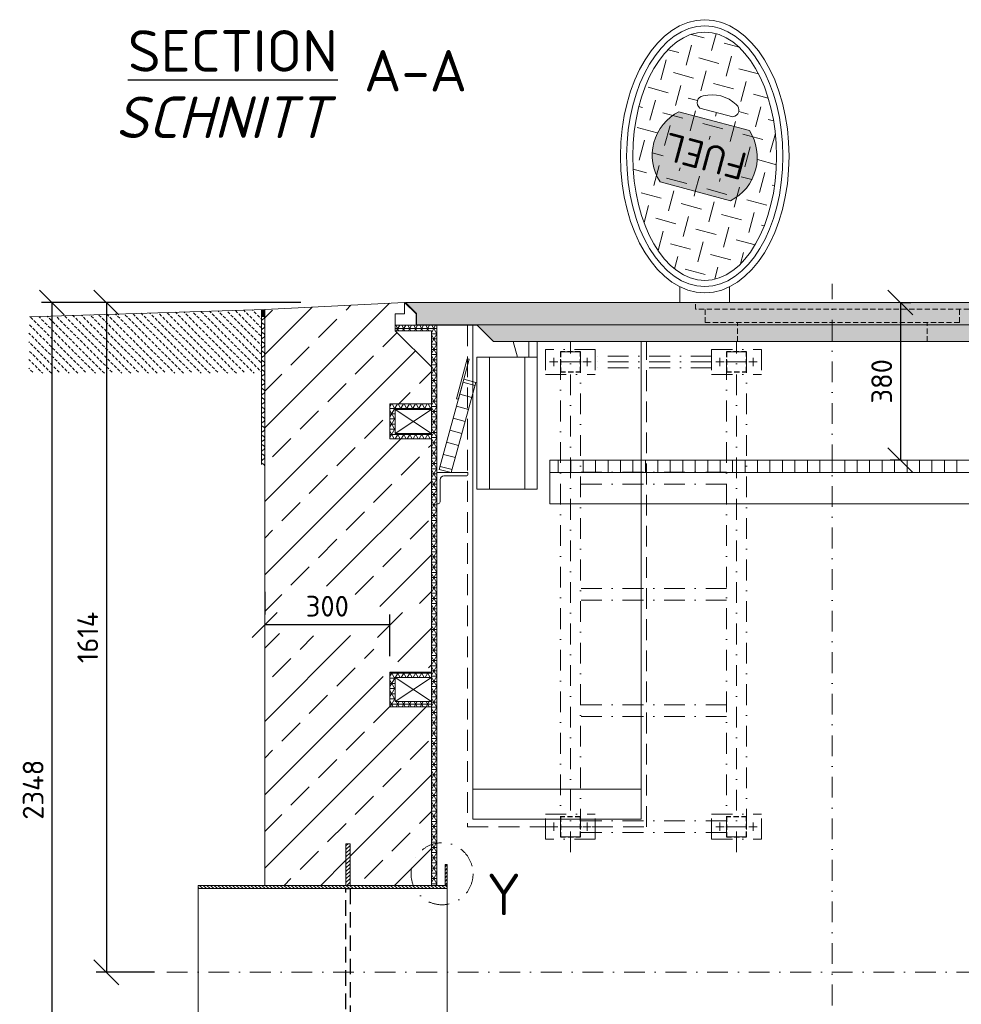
# Model space of a CAD drawing. Header units: millimetres. Extents: x -76904 to 25883, y -13890 to 20369.
# Tile 12 of 29: x 221 to 2489, y -8830 to -6457. Entities that reach past the tile are written whole.
import ezdxf

# ---------------------------------------------------------------- set-up
doc = ezdxf.new("R2010")
doc.units = ezdxf.units.MM
doc.header["$MEASUREMENT"] = 0
for name, pattern in [('HIDDEN', [0.375, 0.25, -0.125]), ('STRICHPUNKT2', [0.5, 0.25, -0.125, 0, -0.125]), ('STRICHPUNKTX2', [2, 1, -0.5, 0, -0.5]), ('VERDECKT2', [0.1875, 0.125, -0.0625])]:
    doc.linetypes.add(name, pattern=pattern)
doc.layers.add('8', color=7, linetype='Continuous')
for name, color, linetype, lineweight in [('P------T7', 7, 'Continuous', 18), ('P-BS----Bem', 7, 'Continuous', 18), ('P-BSWANF', 7, 'Continuous', 18), ('P-MGDMD', 7, 'Continuous', 18), ('P-MS250', 190, 'Continuous', 35), ('P-SSLEIX', 7, 'STRICHPUNKT2', 18)]:
    doc.layers.add(name, color=color, linetype=linetype, lineweight=lineweight)
doc.styles.add('ROMANS', font='romans.shx', dxfattribs={"width": 0.9})
doc.styles.get("Standard").update_dxf_attribs({"font": 'isocpeur.ttf'})
doc.dimstyles.new('Kopie von ISO-25', dxfattribs={"dimscale": 20, "dimtxt": 2.5, "dimasz": 3, "dimexe": 1.25, "dimexo": 0.625, "dimgap": 1, "dimtad": 1, "dimtxsty": 'Standard', "dimcen": 2.5, "dimadec": 0, "dimazin": 0, "dimtfac": 1, "dimtmove": 0, "dimatfit": 1, "dimfxl": 0, "dimarcsym": 0})
pattern_1 = [(0, (2178.12, -8369.326), (0, 12.5), []), (60, (2178.12, -8369.326), (-10.82532, 6.25), []), (120, (2178.12, -8369.326), (-10.82532, -6.25), [])]
pattern_2 = [(45, (2178.12, -8549.38), (-88.388, 88.388), []), (45, (2266.51, -8549.38), (-88.388, 88.388), [62.5, -31.25])]

# ---------------------------------------------------------------- blocks, each defined once
blk = doc.blocks.new('_Oblique')
at = {"color": 0, "linetype": 'ByBlock', "lineweight": -2}
blk.add_line((-0.5, -0.5), (0.5, 0.5), dxfattribs=at)
blk = doc.blocks.new('*D117')
at = {"layer": 'Defpoints', "color": 0, "lineweight": 0, "transparency": 16777216}
for p in [(1498.1, -7138.9), (430, -8752.9), (1145.6, -8752.9)]:
    blk.add_point(p, dxfattribs=at)
at = {"layer": 'P-BS----Bem', "color": 0, "lineweight": -2, "transparency": 16777216}
for p, q in [((898.1, -7138.9), (405, -7138.9)), ((430, -7138.9), (430, -8752.9)), ((545.6, -8752.9), (405, -8752.9))]:
    blk.add_line(p, q, dxfattribs=at)
at = {"layer": 'P-BS----Bem', "color": 0, "lineweight": -2, "transparency": 16777216, "xscale": 60, "yscale": 60, "zscale": 60}
for p, rotation in [((430, -7138.9), 90), ((430, -8752.9), 270)]:
    blk.add_blockref('_Oblique', p, dxfattribs=dict(at, rotation=rotation))
at = {"layer": 'P-BS----Bem', "color": 0, "transparency": 16777216, "insert": (385, -7945.9), "char_height": 50, "attachment_point": 5, "rotation": 90}
blk.add_mtext('1614', dxfattribs=at)
blk = doc.blocks.new('*D118')
at = {"layer": 'Defpoints', "color": 0, "lineweight": 0, "transparency": 16777216}
for p in [(1498.1, -7138.9), (298.6, -9486.9), (1225.6, -9486.9)]:
    blk.add_point(p, dxfattribs=at)
at = {"layer": 'P-BS----Bem', "color": 0, "lineweight": -2, "transparency": 16777216}
for p, q in [((898.1, -7138.9), (273.6, -7138.9)), ((298.6, -7138.9), (298.6, -9486.9)), ((625.6, -9486.9), (273.6, -9486.9))]:
    blk.add_line(p, q, dxfattribs=at)
at = {"layer": 'P-BS----Bem', "color": 0, "lineweight": -2, "transparency": 16777216, "xscale": 60, "yscale": 60, "zscale": 60}
for p, rotation in [((298.6, -7138.9), 90), ((298.6, -9486.9), 270)]:
    blk.add_blockref('_Oblique', p, dxfattribs=dict(at, rotation=rotation))
at = {"layer": 'P-BS----Bem', "color": 0, "transparency": 16777216, "insert": (253.6, -8312.9), "char_height": 50, "attachment_point": 5, "rotation": 90}
blk.add_mtext('2348', dxfattribs=at)
blk = doc.blocks.new('*D119')
at = {"layer": 'Defpoints', "color": 0, "lineweight": 0, "transparency": 16777216}
for p in [(811.3, -7915.8), (811.3, -7915.8), (1112.8, -8071.3)]:
    blk.add_point(p, dxfattribs=at)
at = {"layer": 'P-BS----Bem', "color": 0, "lineweight": -2, "transparency": 16777216}
for p, q in [((811.3, -7835.8), (811.3, -7890.8)), ((1112.8, -7991.3), (1112.8, -7890.8)), ((1112.8, -7915.8), (811.3, -7915.8))]:
    blk.add_line(p, q, dxfattribs=at)
at = {"layer": 'P-BS----Bem', "color": 0, "lineweight": -2, "transparency": 16777216, "xscale": 60, "yscale": 60, "zscale": 60, "rotation": 180}
blk.add_blockref('_Oblique', (811.3, -7915.8), dxfattribs=at)
at = {"layer": 'P-BS----Bem', "color": 0, "lineweight": -2, "transparency": 16777216, "xscale": 60, "yscale": 60, "zscale": 60}
blk.add_blockref('_Oblique', (1112.8, -7915.8), dxfattribs=at)
at = {"layer": 'P-BS----Bem', "color": 0, "transparency": 16777216, "insert": (962.1, -7870.8), "char_height": 50, "attachment_point": 5}
blk.add_mtext('300', dxfattribs=at)
blk = doc.blocks.new('*D132')
at = {"layer": 'Defpoints', "color": 0, "lineweight": 0, "transparency": 16777216}
for p in [(2342.2, -7138.9), (2342.2, -7518.9), (2342.2, -7518.9)]:
    blk.add_point(p, dxfattribs=at)
at = {"layer": 'P-BS----Bem', "color": 0, "lineweight": -2, "transparency": 16777216}
for p, q in [((2342.2, -7138.9), (2367.2, -7138.9)), ((2342.2, -7138.9), (2342.2, -7518.9)), ((2342.2, -7518.9), (2317.2, -7518.9))]:
    blk.add_line(p, q, dxfattribs=at)
at = {"layer": 'P-BS----Bem', "color": 0, "lineweight": -2, "transparency": 16777216, "xscale": 60, "yscale": 60, "zscale": 60}
for p, rotation in [((2342.2, -7138.9), 90), ((2342.2, -7518.9), 270)]:
    blk.add_blockref('_Oblique', p, dxfattribs=dict(at, rotation=rotation))
at = {"layer": 'P-BS----Bem', "color": 0, "transparency": 16777216, "insert": (2297.2, -7328.9), "char_height": 50, "attachment_point": 5, "rotation": 90}
blk.add_mtext('380', dxfattribs=at)

msp = doc.modelspace()

# ---------------------------------------------------------------- hatches: boundary and pattern name
at = {"lineweight": 0}
h = msp.add_hatch(dxfattribs=at)
h.set_pattern_fill('GENERAL_CHECKEREDPLATE', color=256, scale=50, angle=75, pattern_type=2)
h.set_pattern_definition([(75, (1870.98, -6786.525), (-35.355, 61.237), [50, -50]), (165, (1853.303, -6755.906), (-61.237, -35.3553), [50, -50])])
h.paths.add_polyline_path([(1763.578, -6848.534, -0.44615385), (1808.972, -6679.122), (1978.384, -6724.516, -0.44615385), (1932.99, -6893.927)], flags=16)
h.paths.add_polyline_path([(2000.764, -6741.641), (1781.028, -6682.763), (1739.467, -6837.871), (1959.203, -6896.749)], flags=24)
h.paths.add_polyline_path([(1870.981, -7085.565), (1887.952, -7084.125), (1904.759, -7079.819), (1921.241, -7072.688), (1937.24, -7062.802), (1952.6, -7050.254), (1967.173, -7035.167), (1980.821, -7017.686), (1993.411, -6997.978), (2004.821, -6976.234), (2014.943, -6952.662), (2023.678, -6927.491), (2030.943, -6900.962), (2036.667, -6873.331), (2040.796, -6844.864), (2043.289, -6815.836), (2044.123, -6786.525), (2043.289, -6757.214), (2040.796, -6728.185), (2036.667, -6699.718), (2030.943, -6672.087), (2023.678, -6645.558), (2014.943, -6620.387), (2004.821, -6596.816), (1993.411, -6575.071), (1980.821, -6555.364), (1967.173, -6537.882), (1952.6, -6522.795), (1937.24, -6510.248), (1921.241, -6500.361), (1904.759, -6493.231), (1887.952, -6488.925), (1870.981, -6487.485), (1854.01, -6488.925), (1837.203, -6493.231), (1820.721, -6500.361), (1804.723, -6510.248), (1789.363, -6522.795), (1774.789, -6537.882), (1761.141, -6555.364), (1748.551, -6575.071), (1737.141, -6596.816), (1727.019, -6620.387), (1718.284, -6645.558), (1711.019, -6672.087), (1705.295, -6699.718), (1701.166, -6728.185), (1698.673, -6757.214), (1697.839, -6786.525), (1698.673, -6815.836), (1701.166, -6844.864), (1705.295, -6873.331), (1711.019, -6900.962), (1718.284, -6927.491), (1727.019, -6952.662), (1737.141, -6976.234), (1748.551, -6997.978), (1761.141, -7017.686), (1774.789, -7035.167), (1789.363, -7050.254), (1804.723, -7062.802), (1820.721, -7072.688), (1837.203, -7079.819), (1854.01, -7084.125)])
edge = h.paths.add_edge_path()
edge.add_arc((1936.966, -6675.341), 16.441, 277.007082, 412.992918)
edge.add_arc((1887.942, -6723.224), 84.817, 45.999666, 104.000334)
edge.add_arc((1869.429, -6657.244), 16.441, 97.007082, 232.992918)
edge.add_line((1859.533, -6670.373), (1938.971, -6691.659))
at = {"true_color": 0xf3e03b}
h = msp.add_hatch(color=53, dxfattribs=at)
h.dxf.hatch_style = 1
edge = h.paths.add_edge_path()
edge.add_arc((1879.654, -6788.848), 117.84, 296.911553, 393.088447)
edge.add_line((1978.384, -6724.516), (1808.972, -6679.122))
edge.add_arc((1862.308, -6784.201), 117.84, 116.911553, 213.088447)
edge.add_line((1763.578, -6848.534), (1932.99, -6893.927))
at = {"lineweight": 0}
h = msp.add_hatch(dxfattribs=at)
h.set_pattern_fill('GENERAL_CHECKEREDPLATE', color=256, scale=50, angle=75, pattern_type=2)
h.set_pattern_definition([(75, (1870.98, -6786.525), (-35.355, 61.237), [50, -50]), (165, (1853.303, -6755.906), (-61.237, -35.355), [50, -50])])
edge = h.paths.add_edge_path()
edge.add_arc((1879.654, -6788.848), 117.84, 296.911553, 393.088447)
edge.add_line((1978.384, -6724.516), (1808.972, -6679.122))
edge.add_arc((1862.308, -6784.201), 117.84, 116.911553, 213.088447)
edge.add_line((1763.578, -6848.534), (1932.99, -6893.927))
h.paths.add_polyline_path([(1975.818, -6771.547), (1954.048, -6852.792), (1766.215, -6802.462), (1787.985, -6721.217)])
at = {"lineweight": 9}
h = msp.add_hatch(dxfattribs=at)
h.set_pattern_fill('ANSI33', color=256, scale=500)
h.set_pattern_definition(pattern_2)
h.paths.add_polyline_path([(1134.713, -8021.701), (1124.172, -8029.376), (1212.62, -8029.376), (1212.62, -7467.376), (1112.82, -7467.376), (1112.82, -7383.476), (1212.62, -7383.476), (1212.62, -7293.676), (1125.82, -7206.876), (1125.82, -7166.376), (1148.228, -7166.376), (1148.228, -7138.876), (811.32, -7155.676), (811.32, -7882.485), (812.21, -7881.61), (828.462, -7881.61), (844.206, -7883.132), (855.379, -7885.67), (863.505, -7883.132), (875.187, -7877.042), (884.836, -7866.382), (891.947, -7849.632), (903.628, -7831.36), (933.593, -7822.223), (955.432, -7822.731), (985.904, -7823.238), (1005.204, -7825.776), (1026.535, -7839.481), (1036.692, -7853.185), (1043.802, -7869.935), (1054.468, -7887.193), (1067.495, -7868.774), (1082.732, -7868.267), (1108.811, -7881.61), (1125.063, -7883.64), (1138.728, -7872.038), (1164.355, -7879.294), (1153.23, -7920.842), (1124.047, -7962.822)])
at = {"lineweight": 0}
h = msp.add_hatch(color=253, dxfattribs=at)
h.dxf.hatch_style = 1
h.paths.add_polyline_path([(1150.228, -7138.876), (1176.728, -7165.376), (1176.728, -7192.876), (3179.512, -7192.876), (3179.512, -7165.376), (3206.012, -7138.876)])
at = {"lineweight": 13}
h = msp.add_hatch(dxfattribs=at)
h.set_pattern_fill('BETON_UNBEWEHRT', color=256, scale=60, angle=90, pattern_type=2)
h.set_pattern_definition([(135, (3965.049, -7222.159), (-10.6066, -10.6066), [7.5, -3.75])])
h.paths.add_polyline_path([(243.32, -7183.605), (244.92, -7183.605), (244.92, -7173.45), (803.32, -7155.927), (803.32, -7309.605), (243.32, -7309.605), (243.32, -7228.605)])
at = {"lineweight": 0}
h = msp.add_hatch(dxfattribs=at)
h.set_pattern_fill('ANSI31', color=256, scale=16, angle=315, style=0)
h.set_pattern_definition([(180, (14993.4471, -15515.3467), (-5e-16, 2), [])])
h.paths.add_polyline_path([(811.32, -7172.473), (803.32, -7172.473), (803.32, -7155.927), (811.32, -7155.676)])
at = {"lineweight": 5}
h = msp.add_hatch(dxfattribs=at)
h.set_pattern_fill('NET3', color=256, scale=100)
h.set_pattern_definition([(0, (2178.12, -8414.376), (0, 12.5), []), (60, (2178.12, -8414.376), (-10.82532, 6.25), []), (120, (2178.12, -8414.376), (-10.82532, -6.25), [])])
h.paths.add_polyline_path([(1225.62, -8962.376), (1212.62, -8962.376), (1212.62, -9499.876), (2972.62, -9499.876), (2972.62, -9634.876), (3143.62, -9634.876), (3143.62, -8962.376), (3130.62, -8962.376), (3130.62, -9621.876), (2985.62, -9621.876), (2985.62, -9486.876), (1225.62, -9486.876)])
h.paths.add_polyline_path([(1212.62, -8543.376), (1225.62, -8543.376), (1225.62, -7193.876), (1125.82, -7193.876), (1125.82, -7206.876), (1212.62, -7206.876)])
h.paths.add_polyline_path([(3130.62, -8358.476), (3143.62, -8358.476), (3143.62, -7206.876), (3230.42, -7206.876), (3230.42, -7193.876), (3130.62, -7193.876)])
h.paths.add_polyline_path([(3143.62, -8358.476), (3130.62, -8358.476), (3130.62, -8543.376), (3143.62, -8543.376)])
at = {"lineweight": 0}
h = msp.add_hatch(color=253, dxfattribs=at)
h.dxf.hatch_style = 1
h.paths.add_polyline_path([(1321.888, -7192.876), (1361.888, -7232.876), (2994.352, -7232.876), (3034.352, -7192.876)])
at = {"lineweight": 5}
h = msp.add_hatch(dxfattribs=at)
h.set_pattern_fill('NET3', color=256, scale=100)
h.set_pattern_definition(pattern_1)
h.paths.add_polyline_path([(1212.62, -7383.476), (1112.82, -7383.476), (1112.82, -7467.376), (1212.62, -7467.376), (1212.62, -7454.376), (1125.82, -7454.376), (1125.82, -7396.476), (1212.62, -7396.476)])
at = {"lineweight": 9}
h = msp.add_hatch(dxfattribs=at)
h.set_pattern_fill('ANSI33', color=256, scale=500)
h.set_pattern_definition(pattern_2)
h.paths.add_polyline_path([(1112.82, -8037.641), (1099.161, -8047.587), (1085.956, -8007.996), (1081.385, -7991.754), (1077.322, -7980.587), (1071.736, -7970.435), (1063.61, -7960.284), (1059.039, -7947.595), (1043.802, -7943.026), (1020.948, -7941.504), (995.554, -7942.011), (956.447, -7942.011), (923.435, -7942.519), (903.628, -7937.951), (882.805, -7935.92), (869.092, -7933.382), (829.985, -7938.458), (811.32, -7960.791), (811.32, -8543.376), (1006.97, -8543.376), (1006.97, -8443.376), (1016.97, -8443.376), (1016.97, -8543.376), (1212.62, -8543.376), (1212.62, -8113.276), (1112.82, -8113.276)])
at = {"lineweight": 5}
h = msp.add_hatch(dxfattribs=at)
h.set_pattern_fill('NET3', color=256, scale=100)
h.set_pattern_definition(pattern_1)
h.paths.add_polyline_path([(1212.62, -8029.376), (1112.82, -8029.376), (1112.82, -8113.276), (1212.62, -8113.276), (1212.62, -8100.276), (1125.82, -8100.276), (1125.82, -8042.376), (1212.62, -8042.376)])
at = {"lineweight": 0}
h = msp.add_hatch(dxfattribs=at)
h.set_pattern_fill('ANSI31', color=256, scale=50)
h.set_pattern_definition([(45, (1011.97, -8752.876), (-4.41942, 4.41942), [])])
h.paths.add_polyline_path([(1016.97, -8443.376), (1006.97, -8443.376), (1006.97, -8543.376), (1016.97, -8543.376)])
h = msp.add_hatch(dxfattribs=at)
h.set_pattern_fill('ANSI31', color=256, scale=50)
h.set_pattern_definition([(45, (1250.62, -8802.876), (-4.41942, 4.41942), [])])
h.paths.add_polyline_path([(1250.62, -8493.376), (1245.62, -8493.376), (1245.62, -8543.376), (1250.62, -8543.376)])
h = msp.add_hatch(dxfattribs=at)
h.set_pattern_fill('ANSI31', color=256, scale=50, angle=90)
h.set_pattern_definition([(135, (925.62, -8752.876), (-4.41942, -4.41942), [])])
h.paths.add_polyline_path([(650.62, -8543.376), (1250.62, -8543.376), (1250.62, -8551.376), (650.62, -8551.376)])

# ---------------------------------------------------------------- linework, layer by layer
for p, q in [((1148.228, -7138.876), (811.32, -7155.676)), ((1148.228, -7138.876), (1175.728, -7166.376)), ((1148.228, -7138.876), (1148.228, -7166.376)), ((244.92, -7173.45), (811.32, -7155.676)), ((803.32, -7155.927), (803.32, -7529.605)), ((811.32, -7155.676), (811.32, -8543.376)), ((803.32, -7172.473), (811.32, -7172.473)), ((1148.228, -7166.376), (1125.82, -7166.376)), ((1125.82, -7166.376), (1125.82, -7193.876)), ((1175.728, -7166.376), (1175.728, -7193.876)), ((1125.82, -7206.876), (1125.82, -7193.876)), ((1125.82, -7193.876), (1225.62, -7193.876)), ((1212.62, -7206.876), (1125.82, -7206.876)), ((1125.82, -7206.876), (1212.62, -7293.676)), ((1212.62, -8543.376), (1212.62, -7206.876)), ((1225.62, -7193.876), (1322.888, -7193.876)), ((1225.62, -8543.376), (1225.62, -7193.876)), ((1321.888, -7192.876), (3034.352, -7192.876)), ((1419.828, -7270.339), (1409.79, -7232.876)), ((1447.475, -7270.339), (1447.475, -7232.876)), ((1467.475, -7298.876), (1467.475, -7232.876)), ((1352.475, -7588.339), (1352.475, -7270.339)), ((1437.475, -7588.339), (1437.475, -7270.339)), ((1288.759, -7331.127), (1317.707, -7339.001)), ((1280.884, -7360.076), (1309.833, -7367.95)), ((1125.82, -7454.376), (1212.62, -7396.476)), ((1125.82, -7396.476), (1212.62, -7454.376)), ((1273.01, -7389.024), (1301.959, -7396.898)), ((1265.136, -7417.972), (1294.085, -7425.846)), ((1257.262, -7446.92), (1286.211, -7454.794)), ((1249.388, -7475.868), (1278.337, -7483.742)), ((1241.514, -7504.817), (1270.463, -7512.691)), ((1518.12, -7518.876), (1518.12, -7548.876)), ((1548.12, -7518.876), (1548.12, -7548.876)), ((1578.12, -7518.876), (1578.12, -7548.876)), ((1608.12, -7518.876), (1608.12, -7548.876)), ((1638.12, -7518.876), (1638.12, -7548.876)), ((1668.12, -7518.876), (1668.12, -7548.876)), ((1698.12, -7518.876), (1698.12, -7548.876)), ((1728.12, -7518.876), (1728.12, -7548.876)), ((1758.12, -7518.876), (1758.12, -7548.876)), ((1788.12, -7518.876), (1788.12, -7548.876)), ((1818.12, -7518.876), (1818.12, -7548.876)), ((1848.12, -7518.876), (1848.12, -7548.876)), ((1878.12, -7518.876), (1878.12, -7548.876)), ((1908.12, -7518.876), (1908.12, -7548.876)), ((1938.12, -7518.876), (1938.12, -7548.876)), ((1968.12, -7518.876), (1968.12, -7548.876)), ((1998.12, -7518.876), (1998.12, -7548.876)), ((2028.12, -7518.876), (2028.12, -7548.876)), ((2058.12, -7518.876), (2058.12, -7548.876)), ((2088.12, -7518.876), (2088.12, -7548.876)), ((2118.12, -7518.876), (2118.12, -7548.876)), ((2148.12, -7518.876), (2148.12, -7548.876)), ((2178.12, -7518.876), (2178.12, -7548.876)), ((2208.12, -7518.876), (2208.12, -7548.876)), ((2238.12, -7518.876), (2238.12, -7548.876)), ((2268.12, -7518.876), (2268.12, -7548.876)), ((2298.12, -7518.876), (2298.12, -7548.876)), ((2328.12, -7518.876), (2328.12, -7548.876)), ((2358.12, -7518.876), (2358.12, -7548.876)), ((2388.12, -7518.876), (2388.12, -7548.876)), ((2418.12, -7518.876), (2418.12, -7548.876)), ((2448.12, -7518.876), (2448.12, -7548.876)), ((2478.12, -7518.876), (2478.12, -7548.876)), ((1233.64, -7533.765), (1262.589, -7541.639)), ((1125.82, -8100.276), (1212.62, -8042.376)), ((1125.82, -8042.376), (1212.62, -8100.276)), ((1717.62, -8311.876), (1312.62, -8311.876))]:
    msp.add_line(p, q, dxfattribs=at)
at = {"linetype": 'HIDDEN', "lineweight": 0, "ltscale": 50}
for p, q in [((1849.08, -7155.186), (1849.08, -7138.876)), ((2507.16, -7155.186), (1849.08, -7155.186)), ((1871.93, -7187.176), (1871.93, -7155.186)), ((2484.31, -7187.176), (2484.31, -7155.186)), ((2484.31, -7187.176), (1871.93, -7187.176)), ((1949.62, -7232.876), (1949.62, -7187.176)), ((2406.62, -7232.876), (2406.62, -7187.176))]:
    msp.add_line(p, q, dxfattribs=at)
at = {"lineweight": 0}
for points in [[(1938.971, -6691.659, 0.6744186), (1946.862, -6662.212, 0.25862069), (1867.423, -6640.926, 0.6744186), (1859.533, -6670.373)], [(1932.99, -6893.927, 0.44615385), (1978.384, -6724.516), (1808.972, -6679.122, 0.44615385), (1763.578, -6848.534)], [(1242.62, -7556.876), (1296.12, -7556.876, 0.41421356), (1300.62, -7552.376), (1300.62, -7548.876), (1225.62, -7548.876), (1225.62, -7548.876), (1225.62, -7548.876), (1225.62, -7623.876), (1229.12, -7623.876, 0.41421356), (1233.62, -7619.376), (1233.62, -7565.876, -0.41421356)]]:
    msp.add_lwpolyline(points, format="xyb", close=True, dxfattribs=at)
for points in [[(1810.981, -7100.885), (1810.981, -7138.876)], [(1930.981, -7138.876), (1930.981, -7100.885)], [(1312.62, -7193.876), (1312.62, -8383.876), (1717.62, -8383.876), (1717.62, -7232.876)], [(1212.62, -7383.476), (1112.82, -7383.476), (1112.82, -7467.376), (1212.62, -7467.376)], [(1212.62, -8029.376), (1112.82, -8029.376), (1112.82, -8113.276), (1212.62, -8113.276)]]:
    msp.add_lwpolyline(points, dxfattribs=at)
for points in [[(3179.512, -7165.376), (3179.512, -7192.876), (3034.352, -7192.876), (2994.352, -7232.876), (1361.888, -7232.876), (1321.888, -7192.876), (1176.728, -7192.876), (1176.728, -7165.376), (1150.228, -7138.876), (3206.012, -7138.876)], [(1277.604, -7372.137), (1303.85, -7275.643), (1299.026, -7274.331), (1272.779, -7370.825)], [(1322.475, -7588.339), (1467.475, -7588.339), (1467.475, -7270.339), (1322.475, -7270.339)], [(1260.62, -7548.876), (1319.675, -7331.764), (1290.727, -7323.89), (1231.672, -7541.002)], [(1125.82, -7396.476), (1212.62, -7396.476), (1212.62, -7454.376), (1125.82, -7454.376)], [(1498.12, -7548.876), (2858.12, -7548.876), (2858.12, -7518.876), (1498.12, -7518.876)], [(1498.12, -7623.876), (2858.12, -7623.876), (2858.12, -7548.876), (1498.12, -7548.876)], [(1125.82, -8042.376), (1212.62, -8042.376), (1212.62, -8100.276), (1125.82, -8100.276)], [(1016.97, -8443.376), (1006.97, -8443.376), (1006.97, -8543.376), (1016.97, -8543.376)], [(1245.62, -8543.376), (1250.62, -8543.376), (1250.62, -8493.376), (1245.62, -8493.376)], [(650.62, -8543.376), (1250.62, -8543.376), (1250.62, -8551.376), (650.62, -8551.376)], [(1250.62, -8543.376), (650.62, -8543.376), (650.62, -8962.376), (1250.62, -8962.376)]]:
    msp.add_lwpolyline(points, close=True, dxfattribs=at)
at = {"linetype": 'HIDDEN', "lineweight": 0, "ltscale": 200}
msp.add_lwpolyline([(1299.62, -7193.876), (1299.62, -8402.261), (1730.62, -8402.261), (1730.62, -7232.876)], dxfattribs=at)
at = {"lineweight": 0}
for major_axis, ratio in [((0, -329.04), 0.61737685), ((0, -314.04), 0.599101), ((0, -299.04), 0.5789917)]:
    msp.add_ellipse((1870.981, -6786.525), major_axis=major_axis, ratio=ratio, dxfattribs=at)
at = {"layer": 'P-BSWANF'}
for points in [[(803.256, -7184.566, -0.05949306), (803.409, -7183.289, -0.05740352), (803.863, -7182.06, -0.05389692), (804.6, -7180.927, -0.04989952), (805.593, -7179.932, -0.04617533), (806.803, -7179.113, -0.04317976), (808.185, -7178.501, -0.04317976)], [(808.185, -7190.631, -0.04317976), (806.803, -7190.019, -0.04617533), (805.593, -7189.2, -0.04989952), (804.6, -7188.205, -0.05389692), (803.863, -7187.072, -0.05740352), (803.409, -7185.843, -0.05949306), (803.256, -7184.566, -0.05949306)], [(808.187, -7178.503, 0.0441331), (809.263, -7177.686, 0.04750486), (810.14, -7176.723, 0.05098369), (810.788, -7175.645, 0.05394265), (811.186, -7174.49, 0.05566997), (811.32, -7173.295, 0.05566997)], [(803.256, -7207.104, -0.05949306), (803.409, -7205.827, -0.05740352), (803.863, -7204.599, -0.05389692), (804.6, -7203.465, -0.04989952), (805.593, -7202.47, -0.04617533), (806.803, -7201.651, -0.04317976), (808.185, -7201.04, -0.04317976)], [(808.185, -7213.169, -0.04317976), (806.803, -7212.557, -0.04617533), (805.593, -7211.738, -0.04989952), (804.6, -7210.743, -0.05389692), (803.863, -7209.61, -0.05740352), (803.409, -7208.381, -0.05949306), (803.256, -7207.104, -0.05949306)], [(811.32, -7195.837, 0.05566997), (811.186, -7194.642, 0.05394265), (810.788, -7193.486, 0.05098369), (810.14, -7192.409, 0.04750486), (809.263, -7191.446, 0.0441331), (808.187, -7190.628, 0.0441331)], [(808.187, -7201.042, 0.0441331), (809.263, -7200.224, 0.04750486), (810.14, -7199.261, 0.05098369), (810.788, -7198.184, 0.05394265), (811.186, -7197.028, 0.05566997), (811.32, -7195.833, 0.05566997)], [(803.256, -7229.642, -0.05949306), (803.409, -7228.365, -0.05740352), (803.863, -7227.137, -0.05389692), (804.6, -7226.004, -0.04989952), (805.593, -7225.009, -0.04617533), (806.803, -7224.19, -0.04317976), (808.185, -7223.578, -0.04317976)], [(808.185, -7235.707, -0.04317976), (806.803, -7235.095, -0.04617533), (805.593, -7234.276, -0.04989952), (804.6, -7233.281, -0.05389692), (803.863, -7232.148, -0.05740352), (803.409, -7230.919, -0.05949306), (803.256, -7229.642, -0.05949306)], [(811.32, -7218.375, 0.05566997), (811.186, -7217.18, 0.05394265), (810.788, -7216.025, 0.05098369), (810.14, -7214.947, 0.04750486), (809.263, -7213.984, 0.0441331), (808.187, -7213.167, 0.0441331)], [(808.187, -7223.58, 0.0441331), (809.263, -7222.763, 0.04750486), (810.14, -7221.799, 0.05098369), (810.788, -7220.722, 0.05394265), (811.186, -7219.566, 0.05566997), (811.32, -7218.371, 0.05566997)], [(811.32, -7240.914, 0.05566997), (811.186, -7239.718, 0.05394265), (810.788, -7238.563, 0.05098369), (810.14, -7237.486, 0.04750486), (809.263, -7236.522, 0.0441331), (808.187, -7235.705, 0.0441331)], [(803.256, -7252.181, -0.05949306), (803.409, -7250.904, -0.05740352), (803.863, -7249.675, -0.05389692), (804.6, -7248.542, -0.04989952), (805.593, -7247.547, -0.04617533), (806.803, -7246.728, -0.04317976), (808.185, -7246.116, -0.04317976)], [(808.185, -7258.245, -0.04317976), (806.803, -7257.634, -0.04617533), (805.593, -7256.815, -0.04989952), (804.6, -7255.82, -0.05389692), (803.863, -7254.686, -0.05740352), (803.409, -7253.458, -0.05949306), (803.256, -7252.181, -0.05949306)], [(808.187, -7246.118, 0.0441331), (809.263, -7245.301, 0.04750486), (810.14, -7244.337, 0.05098369), (810.788, -7243.26, 0.05394265), (811.186, -7242.105, 0.05566997), (811.32, -7240.91, 0.05566997)], [(811.32, -7263.452, 0.05566997), (811.186, -7262.257, 0.05394265), (810.788, -7261.101, 0.05098369), (810.14, -7260.024, 0.04750486), (809.263, -7259.061, 0.0441331), (808.187, -7258.243, 0.0441331)], [(803.256, -7274.719, -0.05949306), (803.409, -7273.442, -0.05740352), (803.863, -7272.213, -0.05389692), (804.6, -7271.08, -0.04989952), (805.593, -7270.085, -0.04617533), (806.803, -7269.266, -0.04317976), (808.185, -7268.654, -0.04317976)], [(808.185, -7280.784, -0.04317976), (806.803, -7280.172, -0.04617533), (805.593, -7279.353, -0.04989952), (804.6, -7278.358, -0.05389692), (803.863, -7277.224, -0.05740352), (803.409, -7275.996, -0.05949306), (803.256, -7274.719, -0.05949306)], [(808.187, -7268.656, 0.0441331), (809.263, -7267.839, 0.04750486), (810.14, -7266.876, 0.05098369), (810.788, -7265.798, 0.05394265), (811.186, -7264.643, 0.05566997), (811.32, -7263.448, 0.05566997)], [(811.32, -7285.99, 0.05566997), (811.186, -7284.795, 0.05394265), (810.788, -7283.639, 0.05098369), (810.14, -7282.562, 0.04750486), (809.263, -7281.599, 0.0441331), (808.187, -7280.781, 0.0441331)], [(803.256, -7297.257, -0.05949306), (803.409, -7295.98, -0.05740352), (803.863, -7294.752, -0.05389692), (804.6, -7293.618, -0.04989952), (805.593, -7292.623, -0.04617533), (806.803, -7291.804, -0.04317976), (808.185, -7291.193, -0.04317976)], [(808.185, -7303.322, -0.04317976), (806.803, -7302.71, -0.04617533), (805.593, -7301.891, -0.04989952), (804.6, -7300.896, -0.05389692), (803.863, -7299.763, -0.05740352), (803.409, -7298.534, -0.05949306), (803.256, -7297.257, -0.05949306)], [(808.187, -7291.195, 0.0441331), (809.263, -7290.377, 0.04750486), (810.14, -7289.414, 0.05098369), (810.788, -7288.337, 0.05394265), (811.186, -7287.181, 0.05566997), (811.32, -7285.986, 0.05566997)], [(811.32, -7308.528, 0.05566997), (811.186, -7307.333, 0.05394265), (810.788, -7306.178, 0.05098369), (810.14, -7305.1, 0.04750486), (809.263, -7304.137, 0.0441331), (808.187, -7303.32, 0.0441331)], [(803.256, -7319.795, -0.05949306), (803.409, -7318.518, -0.05740352), (803.863, -7317.29, -0.05389692), (804.6, -7316.157, -0.04989952), (805.593, -7315.161, -0.04617533), (806.803, -7314.343, -0.04317976), (808.185, -7313.731, -0.04317976)], [(808.185, -7325.86, -0.04317976), (806.803, -7325.248, -0.04617533), (805.593, -7324.429, -0.04989952), (804.6, -7323.434, -0.05389692), (803.863, -7322.301, -0.05740352), (803.409, -7321.072, -0.05949306), (803.256, -7319.795, -0.05949306)], [(808.187, -7313.733, 0.0441331), (809.263, -7312.916, 0.04750486), (810.14, -7311.952, 0.05098369), (810.788, -7310.875, 0.05394265), (811.186, -7309.719, 0.05566997), (811.32, -7308.524, 0.05566997)], [(811.32, -7331.067, 0.05566997), (811.186, -7329.871, 0.05394265), (810.788, -7328.716, 0.05098369), (810.14, -7327.639, 0.04750486), (809.263, -7326.675, 0.0441331), (808.187, -7325.858, 0.0441331)], [(808.187, -7336.271, 0.0441331), (809.263, -7335.454, 0.04750486), (810.14, -7334.49, 0.05098369), (810.788, -7333.413, 0.05394265), (811.186, -7332.258, 0.05566997), (811.32, -7331.062, 0.05566997)], [(803.256, -7342.334, -0.05949306), (803.409, -7341.057, -0.05740352), (803.863, -7339.828, -0.05389692), (804.6, -7338.695, -0.04989952), (805.593, -7337.7, -0.04617533), (806.803, -7336.881, -0.04317976), (808.185, -7336.269, -0.04317976)], [(808.185, -7348.398, -0.04317976), (806.803, -7347.787, -0.04617533), (805.593, -7346.968, -0.04989952), (804.6, -7345.973, -0.05389692), (803.863, -7344.839, -0.05740352), (803.409, -7343.611, -0.05949306), (803.256, -7342.334, -0.05949306)], [(811.32, -7353.605, 0.05566997), (811.186, -7352.41, 0.05394265), (810.788, -7351.254, 0.05098369), (810.14, -7350.177, 0.04750486), (809.263, -7349.214, 0.0441331), (808.187, -7348.396, 0.0441331)], [(808.187, -7358.809, 0.0441331), (809.263, -7357.992, 0.04750486), (810.14, -7357.029, 0.05098369), (810.788, -7355.951, 0.05394265), (811.186, -7354.796, 0.05566997), (811.32, -7353.601, 0.05566997)], [(803.256, -7364.872, -0.05949306), (803.409, -7363.595, -0.05740352), (803.863, -7362.366, -0.05389692), (804.6, -7361.233, -0.04989952), (805.593, -7360.238, -0.04617533), (806.803, -7359.419, -0.04317976), (808.185, -7358.807, -0.04317976)], [(808.185, -7370.936, -0.04317976), (806.803, -7370.325, -0.04617533), (805.593, -7369.506, -0.04989952), (804.6, -7368.511, -0.05389692), (803.863, -7367.377, -0.05740352), (803.409, -7366.149, -0.05949306), (803.256, -7364.872, -0.05949306)], [(811.32, -7376.143, 0.05566997), (811.186, -7374.948, 0.05394265), (810.788, -7373.792, 0.05098369), (810.14, -7372.715, 0.04750486), (809.263, -7371.752, 0.0441331), (808.187, -7370.934, 0.0441331)], [(808.187, -7381.348, 0.0441331), (809.263, -7380.53, 0.04750486), (810.14, -7379.567, 0.05098369), (810.788, -7378.49, 0.05394265), (811.186, -7377.334, 0.05566997), (811.32, -7376.139, 0.05566997)], [(803.256, -7387.41, -0.05949306), (803.409, -7386.133, -0.05740352), (803.863, -7384.905, -0.05389692), (804.6, -7383.771, -0.04989952), (805.593, -7382.776, -0.04617533), (806.803, -7381.957, -0.04317976), (808.185, -7381.346, -0.04317976)], [(808.185, -7393.475, -0.04317976), (806.803, -7392.863, -0.04617533), (805.593, -7392.044, -0.04989952), (804.6, -7391.049, -0.05389692), (803.863, -7389.916, -0.05740352), (803.409, -7388.687, -0.05949306), (803.256, -7387.41, -0.05949306)], [(811.32, -7398.681, 0.05566997), (811.186, -7397.486, 0.05394265), (810.788, -7396.331, 0.05098369), (810.14, -7395.253, 0.04750486), (809.263, -7394.29, 0.0441331), (808.187, -7393.473, 0.0441331)], [(808.187, -7403.886, 0.0441331), (809.263, -7403.068, 0.04750486), (810.14, -7402.105, 0.05098369), (810.788, -7401.028, 0.05394265), (811.186, -7399.872, 0.05566997), (811.32, -7398.677, 0.05566997)], [(803.256, -7409.948, -0.05949306), (803.409, -7408.671, -0.05740352), (803.863, -7407.443, -0.05389692), (804.6, -7406.309, -0.04989952), (805.593, -7405.314, -0.04617533), (806.803, -7404.495, -0.04317976), (808.185, -7403.884, -0.04317976)], [(808.185, -7416.013, -0.04317976), (806.803, -7415.401, -0.04617533), (805.593, -7414.582, -0.04989952), (804.6, -7413.587, -0.05389692), (803.863, -7412.454, -0.05740352), (803.409, -7411.225, -0.05949306), (803.256, -7409.948, -0.05949306)], [(811.32, -7421.22, 0.05566997), (811.186, -7420.024, 0.05394265), (810.788, -7418.869, 0.05098369), (810.14, -7417.792, 0.04750486), (809.263, -7416.828, 0.0441331), (808.187, -7416.011, 0.0441331)], [(808.187, -7426.424, 0.0441331), (809.263, -7425.607, 0.04750486), (810.14, -7424.643, 0.05098369), (810.788, -7423.566, 0.05394265), (811.186, -7422.411, 0.05566997), (811.32, -7421.215, 0.05566997)], [(803.256, -7432.487, -0.05949306), (803.409, -7431.21, -0.05740352), (803.863, -7429.981, -0.05389692), (804.6, -7428.848, -0.04989952), (805.593, -7427.853, -0.04617533), (806.803, -7427.034, -0.04317976), (808.185, -7426.422, -0.04317976)], [(808.185, -7438.551, -0.04317976), (806.803, -7437.939, -0.04617533), (805.593, -7437.121, -0.04989952), (804.6, -7436.125, -0.05389692), (803.863, -7434.992, -0.05740352), (803.409, -7433.764, -0.05949306), (803.256, -7432.487, -0.05949306)], [(803.256, -7455.025, -0.05949306), (803.409, -7453.748, -0.05740352), (803.863, -7452.519, -0.05389692), (804.6, -7451.386, -0.04989952), (805.593, -7450.391, -0.04617533), (806.803, -7449.572, -0.04317976), (808.185, -7448.96, -0.04317976)], [(811.32, -7443.758, 0.05566997), (811.186, -7442.563, 0.05394265), (810.788, -7441.407, 0.05098369), (810.14, -7440.33, 0.04750486), (809.263, -7439.366, 0.0441331), (808.187, -7438.549, 0.0441331)], [(808.187, -7448.962, 0.0441331), (809.263, -7448.145, 0.04750486), (810.14, -7447.182, 0.05098369), (810.788, -7446.104, 0.05394265), (811.186, -7444.949, 0.05566997), (811.32, -7443.754, 0.05566997)], [(808.185, -7461.089, -0.04317976), (806.803, -7460.478, -0.04617533), (805.593, -7459.659, -0.04989952), (804.6, -7458.664, -0.05389692), (803.863, -7457.53, -0.05740352), (803.409, -7456.302, -0.05949306), (803.256, -7455.025, -0.05949306)], [(803.256, -7477.563, -0.05949306), (803.409, -7476.286, -0.05740352), (803.863, -7475.058, -0.05389692), (804.6, -7473.924, -0.04989952), (805.593, -7472.929, -0.04617533), (806.803, -7472.11, -0.04317976), (808.185, -7471.498, -0.04317976)], [(811.32, -7466.296, 0.05566997), (811.186, -7465.101, 0.05394265), (810.788, -7463.945, 0.05098369), (810.14, -7462.868, 0.04750486), (809.263, -7461.905, 0.0441331), (808.187, -7461.087, 0.0441331)], [(808.187, -7471.501, 0.0441331), (809.263, -7470.683, 0.04750486), (810.14, -7469.72, 0.05098369), (810.788, -7468.643, 0.05394265), (811.186, -7467.487, 0.05566997), (811.32, -7466.292, 0.05566997)], [(808.185, -7483.628, -0.04317976), (806.803, -7483.016, -0.04617533), (805.593, -7482.197, -0.04989952), (804.6, -7481.202, -0.05389692), (803.863, -7480.069, -0.05740352), (803.409, -7478.84, -0.05949306), (803.256, -7477.563, -0.05949306)], [(803.256, -7500.101, -0.05949306), (803.409, -7498.824, -0.05740352), (803.863, -7497.596, -0.05389692), (804.6, -7496.462, -0.04989952), (805.593, -7495.467, -0.04617533), (806.803, -7494.648, -0.04317976), (808.185, -7494.037, -0.04317976)], [(811.32, -7488.834, 0.05566997), (811.186, -7487.639, 0.05394265), (810.788, -7486.484, 0.05098369), (810.14, -7485.406, 0.04750486), (809.263, -7484.443, 0.0441331), (808.187, -7483.626, 0.0441331)], [(808.187, -7494.039, 0.0441331), (809.263, -7493.221, 0.04750486), (810.14, -7492.258, 0.05098369), (810.788, -7491.181, 0.05394265), (811.186, -7490.025, 0.05566997), (811.32, -7488.83, 0.05566997)], [(808.185, -7506.166, -0.04317976), (806.803, -7505.554, -0.04617533), (805.593, -7504.735, -0.04989952), (804.6, -7503.74, -0.05389692), (803.863, -7502.607, -0.05740352), (803.409, -7501.378, -0.05949306), (803.256, -7500.101, -0.05949306)], [(803.256, -7522.64, -0.05949306), (803.409, -7521.363, -0.05740352), (803.863, -7520.134, -0.05389692), (804.6, -7519.001, -0.04989952), (805.593, -7518.006, -0.04617533), (806.803, -7517.187, -0.04317976), (808.185, -7516.575, -0.04317976)], [(811.32, -7511.372, 0.05566997), (811.186, -7510.177, 0.05394265), (810.788, -7509.022, 0.05098369), (810.14, -7507.945, 0.04750486), (809.263, -7506.981, 0.0441331), (808.187, -7506.164, 0.0441331)], [(808.187, -7516.577, 0.0441331), (809.263, -7515.76, 0.04750486), (810.14, -7514.796, 0.05098369), (810.788, -7513.719, 0.05394265), (811.186, -7512.564, 0.05566997), (811.32, -7511.368, 0.05566997)], [(808.185, -7528.704, -0.04317976), (806.803, -7528.092, -0.04617533), (805.593, -7527.273, -0.04989952), (804.6, -7526.278, -0.05389692), (803.863, -7525.145, -0.05740352), (803.409, -7523.917, -0.05949306), (803.256, -7522.64, -0.05949306)], [(811.32, -7533.911, 0.05566997), (811.186, -7532.716, 0.05394265), (810.788, -7531.56, 0.05098369), (810.14, -7530.483, 0.04750486), (809.263, -7529.519, 0.0441331), (808.187, -7528.702, 0.0441331)]]:
    msp.add_lwpolyline(points, format="xyb", dxfattribs=at)
at = {"layer": 'P-MGDMD', "linetype": 'STRICHPUNKTX2', "ltscale": 50}
msp.add_circle((1238.354, -8515.551), 74.656, dxfattribs=at)
at = {"layer": 'P-MS250', "color": 0, "linetype": 'VERDECKT2', "lineweight": 25, "ltscale": 100}
for points in [[(1523.325, -7306.351), (1571.625, -7306.351), (1571.625, -7258.051), (1523.325, -7258.051)], [(1923.325, -7306.351), (1971.625, -7306.351), (1971.625, -7258.051), (1923.325, -7258.051)], [(1523.325, -8426.351), (1571.625, -8426.351), (1571.625, -8378.051), (1523.325, -8378.051)], [(1923.325, -8426.351), (1971.625, -8426.351), (1971.625, -8378.051), (1923.325, -8378.051)]]:
    msp.add_lwpolyline(points, close=True, dxfattribs=at)
at = {"layer": 'P-MS250', "color": 0, "linetype": 'VERDECKT2', "lineweight": 25, "ltscale": 300}
msp.add_lwpolyline([(1016.97, -8954.376), (1006.97, -8954.376), (1006.97, -8551.376), (1016.97, -8551.376)], close=True, dxfattribs=at)
at = {"layer": 'P-SSLEIX', "color": 7, "linetype": 'STRICHPUNKT2', "ltscale": 200}
for p, q in [((2178.12, -9032.765), (2178.12, -7093.876)), ((1547.475, -8463.233), (1547.475, -7232.201)), ((1947.475, -8463.233), (1947.475, -7232.201)), ((1607.475, -7252.201), (1487.475, -7252.201)), ((1487.475, -7252.201), (1487.475, -7312.201)), ((1607.475, -7252.201), (1607.475, -7312.201)), ((1887.475, -7252.201), (2007.475, -7252.201)), ((1887.475, -7252.201), (1887.475, -7312.201)), ((2007.475, -7252.201), (2007.475, -7312.201)), ((1497.475, -7282.201), (1517.475, -7282.201)), ((1507.475, -7272.201), (1507.475, -7292.201)), ((1523.325, -7282.201), (1585.717, -7282.201)), ((1597.475, -7282.201), (1577.475, -7282.201)), ((1587.475, -7272.201), (1587.475, -7292.201)), ((1887.475, -7268.061), (1607.475, -7268.061)), ((1887.475, -7282.201), (1607.475, -7282.201)), ((1897.475, -7282.201), (1917.475, -7282.201)), ((1907.475, -7272.201), (1907.475, -7292.201)), ((1971.625, -7282.201), (1909.233, -7282.201)), ((1997.475, -7282.201), (1977.475, -7282.201)), ((1987.475, -7272.201), (1987.475, -7292.201)), ((1887.475, -7296.341), (1607.475, -7296.341)), ((1487.475, -7312.201), (1607.475, -7312.201)), ((1887.475, -7312.201), (2007.475, -7312.201)), ((1923.325, -7548.061), (1571.625, -7548.061)), ((1923.325, -7576.341), (1571.625, -7576.341)), ((1923.325, -7828.061), (1571.625, -7828.061)), ((1923.325, -7856.341), (1571.625, -7856.341)), ((1923.325, -8108.061), (1571.625, -8108.061)), ((1923.325, -8136.341), (1571.625, -8136.341)), ((1487.475, -8432.201), (1487.475, -8372.201)), ((1487.475, -8372.201), (1607.475, -8372.201)), ((1607.475, -8432.201), (1607.475, -8372.201)), ((1887.475, -8372.201), (2007.475, -8372.201)), ((1887.475, -8432.201), (1887.475, -8372.201)), ((2007.475, -8432.201), (2007.475, -8372.201)), ((1507.475, -8412.201), (1507.475, -8392.201)), ((1923.325, -8388.061), (1571.625, -8388.061)), ((1587.475, -8412.201), (1587.475, -8392.201)), ((1907.475, -8412.201), (1907.475, -8392.201)), ((1987.475, -8412.201), (1987.475, -8392.201)), ((1497.475, -8402.201), (1517.475, -8402.201)), ((1523.325, -8402.201), (1585.717, -8402.201)), ((1923.325, -8416.341), (1571.625, -8416.341)), ((1597.475, -8402.201), (1577.475, -8402.201)), ((1897.475, -8402.201), (1917.475, -8402.201)), ((1971.625, -8402.201), (1909.233, -8402.201)), ((1997.475, -8402.201), (1977.475, -8402.201)), ((1607.475, -8432.201), (1487.475, -8432.201)), ((1887.475, -8432.201), (2007.475, -8432.201)), ((575.62, -8752.876), (3780.62, -8752.876))]:
    msp.add_line(p, q, dxfattribs=at)
for points in [[(1523.325, -7258.051), (1571.625, -7258.051), (1571.625, -8426.351), (1523.325, -8426.351)], [(1923.325, -7258.051), (1971.625, -7258.051), (1971.625, -8426.351), (1923.325, -8426.351)]]:
    msp.add_lwpolyline(points, close=True, dxfattribs=at)

# ---------------------------------------------------------------- texts
at = {"color": 1, "lineweight": 0, "insert": (1870.981, -6786.525), "char_height": 66.90797, "attachment_point": 5, "rotation": 165}
msp.add_mtext_dynamic_manual_height_columns('{\\C256;FUEL}', width=156.46452, gutter_width=12.5, heights=[0], dxfattribs=at)
at = {"layer": '8', "linetype": 'Continuous', "insert": (1346.65, -8515.232), "char_height": 100, "width": 1093.23131, "attachment_point": 1, "style": 'ROMANS'}
msp.add_mtext('{\\fISOCPEUR|b0|i0|c0|p34;Y}', dxfattribs=at)
at = {"layer": 'P------T7', "color": 0, "linetype": 'Continuous', "lineweight": 25, "char_height": 100, "attachment_point": 7}
for s, insert in [('{\\LSECTION}', (481.756, -6582.761)), ('{\\fISOCPEUR|b0|i1|c0|p34;SCHNITT}', (451.383, -6742.545))]:
    msp.add_mtext(s, dxfattribs=dict(at, insert=insert))
at = {"layer": 'P------T7', "color": 0, "insert": (1050.573, -6530.46), "char_height": 100, "attachment_point": 1}
msp.add_mtext('A-A', dxfattribs=at)

# ---------------------------------------------------------------- dimensions: what is measured, and where the dimension line sits
at = {"layer": 'P-BS----Bem', "color": 0}
for base, p1, p2, override, picture, middle in [((298.557, -9486.876), (1498.12, -7138.876), (1225.62, -9486.876), {"dimexo": 30, "dimblk1": 'Oblique', "dimblk2": 'Oblique', "dimsah": 1}, '*D118', (253.557, -8312.876)), ((430.015, -8752.876), (1498.12, -7138.876), (1145.62, -8752.876), {"dimexo": 30, "dimblk1": 'Oblique', "dimblk2": 'Oblique', "dimsah": 1}, '*D117', (385.015, -7945.876)), ((2342.213, -7518.876), (2342.213, -7138.876), (2342.213, -7518.876), {"dimexo": 0, "dimblk1": 'Oblique', "dimblk2": 'Oblique', "dimsah": 1}, '*D132', (2297.213, -7328.876))]:
    dim = msp.add_linear_dim(base=base, p1=p1, p2=p2, angle=90, dimstyle='Kopie von ISO-25', override=override, dxfattribs=at)
    dim.commit()
    dim.dimension.update_dxf_attribs({"geometry": picture, "text_midpoint": middle})
dim = msp.add_linear_dim(base=(811.32, -7915.814), p1=(1112.82, -8071.326), p2=(811.32, -7915.814), text='300', dimstyle='Kopie von ISO-25', override={"dimexo": 4, "dimblk1": 'Oblique', "dimblk2": 'Oblique', "dimsah": 1}, dxfattribs=at)
dim.commit()
dim.dimension.update_dxf_attribs({"geometry": '*D119', "text_midpoint": (962.07, -7870.814)})

doc.saveas('drawing.dxf')
